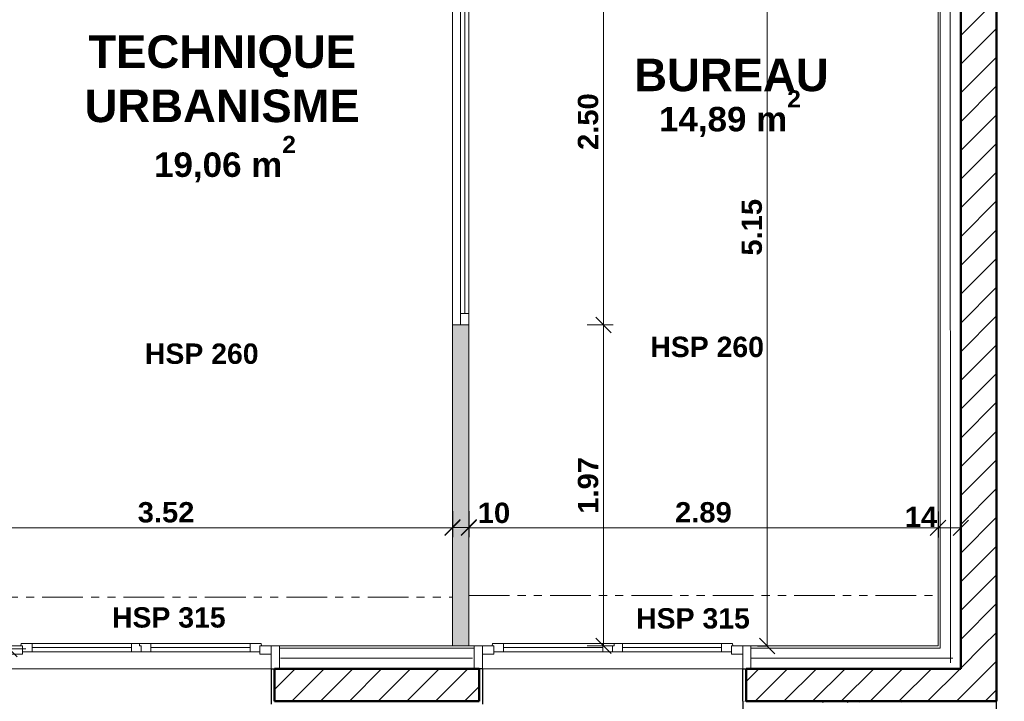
# Model space of a CAD drawing. Extents: x -45086 to 279774, y -60645 to -24658.
# Tile 23 of 35: x -16005 to -9954, y -39770 to -35580. Entities that reach past the tile are written whole.
import ezdxf

# ---------------------------------------------------------------- set-up
doc = ezdxf.new("R2010")
doc.units = 0
doc.header["$LTSCALE"] = 0.1
doc.header["$MEASUREMENT"] = 0
doc.linetypes.add('FANTOMEx2', pattern=[5, 2.5, -0.5, 0.5, -0.5, 0.5, -0.5])
doc.layers.get('0').update_dxf_attribs({"lineweight": 9})
doc.layers.get('Defpoints').update_dxf_attribs({"lineweight": 9})
for name, color, linetype, lineweight in [('Cloisons', 7, 'Continuous', 9), ('Cotat_ 1_50', 7, 'Continuous', 9), ('Doublages Inter', 7, 'Continuous', 9), ('Faux plafonds', 7, 'Continuous', 9), ('Murs  Pierre', 7, 'Continuous', 9), ('Murs Périphériques', 7, 'Continuous', 9), ('Revetement Sols', 7, 'Continuous', 9), ('Texte 2D', 7, 'Continuous', 9)]:
    doc.layers.add(name, color=color, linetype=linetype, lineweight=lineweight)
doc.styles.add('STYLE_GENERE_2', font='swisscb.ttf', dxfattribs={"width": 1.25})
doc.styles.add('STYLE_GENERE_6', font='arialbd.ttf')
doc.linetypes.add('ISOLATION', pattern='A,0.0001,-0.1,[134,ltypeshp.shx,S=0.1,R=0,X=-0.1,Y=0],-0.2,[134,ltypeshp.shx,S=0.1,R=180,X=0.1,Y=0],-0.1', length=0.4001)
doc.dimstyles.new('COTE CM', dxfattribs={"dimtxt": 125, "dimasz": 95, "dimexe": 60, "dimexo": 60, "dimgap": 30, "dimtad": 1, "dimdec": 0, "dimlfac": 0.1, "dimzin": 0, "dimdsep": 46, "dimtxsty": 'STYLE_GENERE_2', "dimblk": 'OBLIQUE', "dimcen": 0.09, "dimclrd": 256, "dimclre": 59, "dimclrt": 256, "dimadec": 0, "dimazin": 0, "dimtfac": 1, "dimtdec": 0, "dimtmove": 1, "dimatfit": 3, "dimfxl": 100, "dimfxlon": 1, "dimtolj": 1, "dimtzin": 0, "dimlwd": -1, "dimarcsym": 0})
doc.dimstyles.new('COTE METRES', dxfattribs={"dimtxt": 125, "dimasz": 95, "dimexe": 60, "dimexo": 60, "dimgap": 30, "dimtad": 1, "dimlfac": 0.001, "dimzin": 0, "dimdsep": 46, "dimtxsty": 'STYLE_GENERE_2', "dimblk": 'OBLIQUE', "dimcen": 0.09, "dimclrd": 256, "dimclre": 256, "dimclrt": 256, "dimadec": 0, "dimazin": 0, "dimtfac": 1, "dimtmove": 1, "dimatfit": 3, "dimldrblk": 'OBLIQUE', "dimfxl": 100, "dimfxlon": 1, "dimtolj": 1, "dimtzin": 0, "dimlwd": -1, "dimlwe": -1, "dimarcsym": 0})

# ---------------------------------------------------------------- blocks, each defined once
blk = doc.blocks.new('_Oblique')
at = {"color": 0, "linetype": 'ByBlock', "lineweight": -2}
blk.add_line((-0.5, -0.5), (0.5, 0.5), dxfattribs=at)
blk = doc.blocks.new('*D280', base_point=(-22620.7, 257555.9))
at = {"layer": 'Cotat_ 1_50', "transparency": 16777216}
for p, q in [((-33096.7, -35000.6), (-33256.7, -35000.6)), ((-33196.7, -39448.5), (-33196.7, -35000.6)), ((-33096.7, -39448.5), (-33256.7, -39448.5))]:
    blk.add_line(p, q, dxfattribs=at)
at = {"layer": 'Defpoints', "color": 0, "transparency": 16777216}
for p in [(-33196.7, -35000.6), (-32530.7, -35000.6), (-13602.8, -39448.5)]:
    blk.add_point(p, dxfattribs=at)
at = {"layer": 'Cotat_ 1_50', "transparency": 16777216, "xscale": 95, "yscale": 95, "zscale": 95}
for p, rotation in [((-33196.7, -35000.6), 90), ((-33196.7, -39448.5), 270)]:
    blk.add_blockref('_Oblique', p, dxfattribs=dict(at, rotation=rotation))
at = {"layer": 'Cotat_ 1_50', "transparency": 16777216, "insert": (-33290.5, -37224.5), "char_height": 125, "attachment_point": 5, "rotation": 90, "style": 'STYLE_GENERE_2'}
blk.add_mtext('\\A1;4.45', dxfattribs=at)
blk = doc.blocks.new('*D284', base_point=(-22620.7, 257555.9))
at = {"layer": 'Cotat_ 1_50', "transparency": 16777216}
for p, q in [((-21442.3, -37150.1), (-21602.3, -37150.1)), ((-21542.3, -39448.5), (-21542.3, -37150.1)), ((-21442.3, -39448.5), (-21602.3, -39448.5))]:
    blk.add_line(p, q, dxfattribs=at)
at = {"layer": 'Defpoints', "color": 0, "transparency": 16777216}
for p in [(-21542.3, -37150.1), (-19460, -37150.1), (-13602.8, -39448.5)]:
    blk.add_point(p, dxfattribs=at)
at = {"layer": 'Cotat_ 1_50', "transparency": 16777216, "xscale": 95, "yscale": 95, "zscale": 95}
for p, rotation in [((-21542.3, -37150.1), 90), ((-21542.3, -39448.5), 270)]:
    blk.add_blockref('_Oblique', p, dxfattribs=dict(at, rotation=rotation))
at = {"layer": 'Cotat_ 1_50', "transparency": 16777216, "insert": (-21636.4, -38299.3), "char_height": 125, "attachment_point": 5, "rotation": 90, "style": 'STYLE_GENERE_2'}
blk.add_mtext('\\A1;2.30', dxfattribs=at)
blk = doc.blocks.new('*D321', base_point=(-22620.7, 257555.9))
at = {"layer": 'Cotat_ 1_50', "transparency": 16777216}
for p, q in [((-16866.4, -38603.2), (-16866.4, -38763.2)), ((-13345.3, -38603.2), (-13345.3, -38763.2)), ((-16866.4, -38703.2), (-13345.3, -38703.2))]:
    blk.add_line(p, q, dxfattribs=at)
at = {"layer": 'Defpoints', "color": 0, "transparency": 16777216}
for p in [(-13345.3, -36572.1), (-16866.4, -36638.3), (-13345.3, -38703.2)]:
    blk.add_point(p, dxfattribs=at)
at = {"layer": 'Cotat_ 1_50', "transparency": 16777216, "xscale": 95, "yscale": 95, "zscale": 95, "rotation": 180}
blk.add_blockref('_Oblique', (-16866.4, -38703.2), dxfattribs=at)
at = {"layer": 'Cotat_ 1_50', "transparency": 16777216, "xscale": 95, "yscale": 95, "zscale": 95}
blk.add_blockref('_Oblique', (-13345.3, -38703.2), dxfattribs=at)
at = {"layer": 'Cotat_ 1_50', "transparency": 16777216, "insert": (-15105.8, -38609), "char_height": 125, "attachment_point": 5, "style": 'STYLE_GENERE_2'}
blk.add_mtext('\\A1;3.52', dxfattribs=at)
blk = doc.blocks.new('*D322', base_point=(-22620.7, 257555.9))
at = {"layer": 'Cotat_ 1_50', "color": 59, "lineweight": -2, "transparency": 16777216}
for p, q in [((-13345.3, -38600.8), (-13345.3, -38760.8)), ((-13245.3, -38600.8), (-13245.3, -38760.8))]:
    blk.add_line(p, q, dxfattribs=at)
at = {"layer": 'Cotat_ 1_50', "transparency": 16777216}
blk.add_line((-13345.3, -38700.8), (-13245.3, -38700.8), dxfattribs=at)
at = {"layer": 'Defpoints', "color": 0, "transparency": 16777216}
for p in [(-13345.3, -36572.1), (-13245.3, -36572.1), (-13245.3, -38700.8)]:
    blk.add_point(p, dxfattribs=at)
at = {"layer": 'Cotat_ 1_50', "transparency": 16777216, "xscale": 95, "yscale": 95, "zscale": 95, "rotation": 180}
blk.add_blockref('_Oblique', (-13345.3, -38700.8), dxfattribs=at)
at = {"layer": 'Cotat_ 1_50', "transparency": 16777216, "xscale": 95, "yscale": 95, "zscale": 95}
blk.add_blockref('_Oblique', (-13245.3, -38700.8), dxfattribs=at)
at = {"layer": 'Cotat_ 1_50', "transparency": 16777216, "insert": (-13090.3, -38612.4), "char_height": 125, "attachment_point": 5, "style": 'STYLE_GENERE_2'}
blk.add_mtext('\\A1;10', dxfattribs=at)
blk = doc.blocks.new('*D323', base_point=(-22620.7, 257555.9))
at = {"layer": 'Cotat_ 1_50', "transparency": 16777216}
for p, q in [((-13245.3, -38603.2), (-13245.3, -38763.2)), ((-10361.2, -38603.2), (-10361.2, -38763.2)), ((-13245.3, -38703.2), (-10361.2, -38703.2))]:
    blk.add_line(p, q, dxfattribs=at)
at = {"layer": 'Defpoints', "color": 0, "transparency": 16777216}
for p in [(-10361.2, -33426.4), (-13245.3, -36572.1), (-10361.2, -38703.2)]:
    blk.add_point(p, dxfattribs=at)
at = {"layer": 'Cotat_ 1_50', "transparency": 16777216, "xscale": 95, "yscale": 95, "zscale": 95, "rotation": 180}
blk.add_blockref('_Oblique', (-13245.3, -38703.2), dxfattribs=at)
at = {"layer": 'Cotat_ 1_50', "transparency": 16777216, "xscale": 95, "yscale": 95, "zscale": 95}
blk.add_blockref('_Oblique', (-10361.2, -38703.2), dxfattribs=at)
at = {"layer": 'Cotat_ 1_50', "transparency": 16777216, "insert": (-11803.2, -38609.1), "char_height": 125, "attachment_point": 5, "style": 'STYLE_GENERE_2'}
blk.add_mtext('\\A1;2.89', dxfattribs=at)
blk = doc.blocks.new('*D324', base_point=(-22620.7, 257555.9))
at = {"layer": 'Cotat_ 1_50', "color": 59, "lineweight": -2, "transparency": 16777216}
for p, q in [((-10361.2, -38603.2), (-10361.2, -38763.2)), ((-10221.2, -38603.2), (-10221.2, -38763.2))]:
    blk.add_line(p, q, dxfattribs=at)
at = {"layer": 'Cotat_ 1_50', "transparency": 16777216}
blk.add_line((-10361.2, -38703.2), (-10221.2, -38703.2), dxfattribs=at)
at = {"layer": 'Defpoints', "color": 0, "transparency": 16777216}
for p in [(-10361.2, -33426.4), (-10221.2, -33426.4), (-10221.2, -38703.2)]:
    blk.add_point(p, dxfattribs=at)
at = {"layer": 'Cotat_ 1_50', "transparency": 16777216, "xscale": 95, "yscale": 95, "zscale": 95, "rotation": 180}
blk.add_blockref('_Oblique', (-10361.2, -38703.2), dxfattribs=at)
at = {"layer": 'Cotat_ 1_50', "transparency": 16777216, "xscale": 95, "yscale": 95, "zscale": 95}
blk.add_blockref('_Oblique', (-10221.2, -38703.2), dxfattribs=at)
at = {"layer": 'Cotat_ 1_50', "transparency": 16777216, "insert": (-10465.8, -38637), "char_height": 125, "attachment_point": 5, "style": 'STYLE_GENERE_2'}
blk.add_mtext('\\A1;14', dxfattribs=at)
blk = doc.blocks.new('*D345', base_point=(-22620.7, 257555.9))
at = {"layer": 'Cotat_ 1_50', "transparency": 16777216}
for p, q in [((-15967.7, -34204.2), (-16127.7, -34204.2)), ((-16067.7, -39448.5), (-16067.7, -34204.2)), ((-15967.7, -39448.5), (-16127.7, -39448.5))]:
    blk.add_line(p, q, dxfattribs=at)
at = {"layer": 'Defpoints', "color": 0, "transparency": 16777216}
for p in [(-16067.7, -34204.2), (-15664.7, -34204.2), (-13602.8, -39448.5)]:
    blk.add_point(p, dxfattribs=at)
at = {"layer": 'Cotat_ 1_50', "transparency": 16777216, "xscale": 95, "yscale": 95, "zscale": 95}
for p, rotation in [((-16067.7, -34204.2), 90), ((-16067.7, -39448.5), 270)]:
    blk.add_blockref('_Oblique', p, dxfattribs=dict(at, rotation=rotation))
at = {"layer": 'Cotat_ 1_50', "transparency": 16777216, "insert": (-16161.9, -36826.3), "char_height": 125, "attachment_point": 5, "rotation": 90, "style": 'STYLE_GENERE_2'}
blk.add_mtext('\\A1;5.24', dxfattribs=at)
blk = doc.blocks.new('*D385', base_point=(-22620.7, 257555.9))
at = {"layer": 'Cotat_ 1_50', "transparency": 16777216}
for p, q in [((-16653, -36392.7), (-16493, -36392.7)), ((-16553, -39448.5), (-16553, -36392.7)), ((-16453, -39448.5), (-16613, -39448.5))]:
    blk.add_line(p, q, dxfattribs=at)
at = {"layer": 'Defpoints', "color": 0, "transparency": 16777216}
for p in [(-16866.4, -36392.7), (-16553, -36392.7), (-13602.8, -39448.5)]:
    blk.add_point(p, dxfattribs=at)
at = {"layer": 'Cotat_ 1_50', "transparency": 16777216, "xscale": 95, "yscale": 95, "zscale": 95}
for p, rotation in [((-16553, -36392.7), 90), ((-16553, -39448.5), 270)]:
    blk.add_blockref('_Oblique', p, dxfattribs=dict(at, rotation=rotation))
at = {"layer": 'Cotat_ 1_50', "transparency": 16777216, "insert": (-16647.1, -37920.6), "char_height": 125, "attachment_point": 5, "rotation": 90, "style": 'STYLE_GENERE_2'}
blk.add_mtext('\\A1;3.06', dxfattribs=at)
blk = doc.blocks.new('*D396', base_point=(-22620.7, 257555.9))
at = {"layer": 'Cotat_ 1_50', "transparency": 16777216}
for p, q in [((-16059, -40768.4), (-16059, -40928.4)), ((-14459, -40768.4), (-14459, -40928.4)), ((-16059, -40868.4), (-14459, -40868.4))]:
    blk.add_line(p, q, dxfattribs=at)
at = {"layer": 'Defpoints', "color": 0, "transparency": 16777216}
for p in [(-16059, -39430.1), (-14459, -39430.1), (-14459, -40868.4)]:
    blk.add_point(p, dxfattribs=at)
at = {"layer": 'Cotat_ 1_50', "transparency": 16777216, "xscale": 95, "yscale": 95, "zscale": 95, "rotation": 180}
blk.add_blockref('_Oblique', (-16059, -40868.4), dxfattribs=at)
at = {"layer": 'Cotat_ 1_50', "transparency": 16777216, "xscale": 95, "yscale": 95, "zscale": 95}
blk.add_blockref('_Oblique', (-14459, -40868.4), dxfattribs=at)
at = {"layer": 'Cotat_ 1_50', "transparency": 16777216, "insert": (-15259, -40774.2), "char_height": 125, "attachment_point": 5, "style": 'STYLE_GENERE_2'}
blk.add_mtext('\\A1;1.60 x 3.15', dxfattribs=at)
blk = doc.blocks.new('*D397', base_point=(-22620.7, 257555.9))
at = {"layer": 'Cotat_ 1_50', "transparency": 16777216}
for p, q in [((-14459, -40768.4), (-14459, -40928.4)), ((-13161.3, -40768.4), (-13161.3, -40928.4)), ((-14459, -40868.4), (-13161.3, -40868.4))]:
    blk.add_line(p, q, dxfattribs=at)
at = {"layer": 'Defpoints', "color": 0, "transparency": 16777216}
for p in [(-14459, -39430.1), (-13161.3, -39430.1), (-13161.3, -40868.4)]:
    blk.add_point(p, dxfattribs=at)
at = {"layer": 'Cotat_ 1_50', "transparency": 16777216, "xscale": 95, "yscale": 95, "zscale": 95, "rotation": 180}
blk.add_blockref('_Oblique', (-14459, -40868.4), dxfattribs=at)
at = {"layer": 'Cotat_ 1_50', "transparency": 16777216, "xscale": 95, "yscale": 95, "zscale": 95}
blk.add_blockref('_Oblique', (-13161.3, -40868.4), dxfattribs=at)
at = {"layer": 'Cotat_ 1_50', "transparency": 16777216, "insert": (-13810.2, -40774.3), "char_height": 125, "attachment_point": 5, "style": 'STYLE_GENERE_2'}
blk.add_mtext('\\A1;1.30', dxfattribs=at)
blk = doc.blocks.new('*D398', base_point=(-22620.7, 257555.9))
at = {"layer": 'Cotat_ 1_50', "transparency": 16777216}
for p, q in [((-13161.3, -40768.4), (-13161.3, -40928.4)), ((-11561.3, -40768.4), (-11561.3, -40928.4)), ((-13161.3, -40868.4), (-11561.3, -40868.4))]:
    blk.add_line(p, q, dxfattribs=at)
at = {"layer": 'Defpoints', "color": 0, "transparency": 16777216}
for p in [(-13161.3, -39430.1), (-11561.3, -39430.1), (-11561.3, -40868.4)]:
    blk.add_point(p, dxfattribs=at)
at = {"layer": 'Cotat_ 1_50', "transparency": 16777216, "xscale": 95, "yscale": 95, "zscale": 95, "rotation": 180}
blk.add_blockref('_Oblique', (-13161.3, -40868.4), dxfattribs=at)
at = {"layer": 'Cotat_ 1_50', "transparency": 16777216, "xscale": 95, "yscale": 95, "zscale": 95}
blk.add_blockref('_Oblique', (-11561.3, -40868.4), dxfattribs=at)
at = {"layer": 'Cotat_ 1_50', "transparency": 16777216, "insert": (-12361.3, -40766.6), "char_height": 125, "attachment_point": 5, "style": 'STYLE_GENERE_2'}
blk.add_mtext('\\A1;1.60/3.15', dxfattribs=at)
blk = doc.blocks.new('*D399', base_point=(-22620.7, 257555.9))
at = {"layer": 'Cotat_ 1_50', "transparency": 16777216}
for p, q in [((-11561.3, -40768.4), (-11561.3, -40928.4)), ((-10001.2, -40768.4), (-10001.2, -40928.4)), ((-11561.3, -40868.4), (-10001.2, -40868.4))]:
    blk.add_line(p, q, dxfattribs=at)
at = {"layer": 'Defpoints', "color": 0, "transparency": 16777216}
for p in [(-11561.3, -39430.1), (-10001.2, -39770.1), (-10001.2, -40868.4)]:
    blk.add_point(p, dxfattribs=at)
at = {"layer": 'Cotat_ 1_50', "transparency": 16777216, "xscale": 95, "yscale": 95, "zscale": 95, "rotation": 180}
blk.add_blockref('_Oblique', (-11561.3, -40868.4), dxfattribs=at)
at = {"layer": 'Cotat_ 1_50', "transparency": 16777216, "xscale": 95, "yscale": 95, "zscale": 95}
blk.add_blockref('_Oblique', (-10001.2, -40868.4), dxfattribs=at)
at = {"layer": 'Cotat_ 1_50', "transparency": 16777216, "insert": (-10781.3, -40774.2), "char_height": 125, "attachment_point": 5, "style": 'STYLE_GENERE_2'}
blk.add_mtext('\\A1;1.56', dxfattribs=at)
blk = doc.blocks.new('*D480')
at = {"layer": 'Defpoints', "color": 0, "lineweight": 30, "transparency": 16777216}
for p in [(-11411.1, -34282.6), (-11411.1, -39430.1), (-11411.1, -39430.1)]:
    blk.add_point(p, dxfattribs=at)
at = {"layer": 'Murs Périphériques', "transparency": 16777216}
for p, q in [((-11411.1, -34282.6), (-11471.1, -34282.6)), ((-11411.1, -34282.6), (-11411.1, -39430.1)), ((-11411.1, -39430.1), (-11471.1, -39430.1))]:
    blk.add_line(p, q, dxfattribs=at)
at = {"layer": 'Murs Périphériques', "transparency": 16777216, "xscale": 95, "yscale": 95, "zscale": 95}
for p, rotation in [((-11411.1, -34282.6), 90), ((-11411.1, -39430.1), 270)]:
    blk.add_blockref('_Oblique', p, dxfattribs=dict(at, rotation=rotation))
at = {"layer": 'Murs Périphériques', "transparency": 16777216, "insert": (-11505.3, -36856.3), "char_height": 125, "attachment_point": 5, "rotation": 90, "style": 'STYLE_GENERE_2'}
blk.add_mtext('\\A1;5.15', dxfattribs=at)
blk = doc.blocks.new('*D500')
at = {"layer": 'Defpoints', "color": 0, "transparency": 16777216}
for p in [(-13245.3, -34956.9), (-13245.3, -37456.9), (-12417.3, -37456.9)]:
    blk.add_point(p, dxfattribs=at)
at = {"layer": 'Murs Périphériques', "transparency": 16777216}
for p, q in [((-12517.3, -34956.9), (-12357.3, -34956.9)), ((-12417.3, -34956.9), (-12417.3, -37456.9)), ((-12517.3, -37456.9), (-12357.3, -37456.9))]:
    blk.add_line(p, q, dxfattribs=at)
at = {"layer": 'Murs Périphériques', "transparency": 16777216, "xscale": 95, "yscale": 95, "zscale": 95}
for p, rotation in [((-12417.3, -34956.9), 90), ((-12417.3, -37456.9), 270)]:
    blk.add_blockref('_Oblique', p, dxfattribs=dict(at, rotation=rotation))
at = {"layer": 'Murs Périphériques', "transparency": 16777216, "insert": (-12511.5, -36206.9), "char_height": 125, "attachment_point": 5, "rotation": 90, "style": 'STYLE_GENERE_2'}
blk.add_mtext('\\A1;2.50', dxfattribs=at)
blk = doc.blocks.new('*D501')
at = {"layer": 'Defpoints', "color": 0, "transparency": 16777216}
for p in [(-13245.3, -37456.9), (-13245.3, -39428.5), (-12417.3, -39428.5)]:
    blk.add_point(p, dxfattribs=at)
at = {"layer": 'Murs Périphériques', "transparency": 16777216}
for p, q in [((-12517.3, -37456.9), (-12357.3, -37456.9)), ((-12417.3, -37456.9), (-12417.3, -39428.5)), ((-12517.3, -39428.5), (-12357.3, -39428.5))]:
    blk.add_line(p, q, dxfattribs=at)
at = {"layer": 'Murs Périphériques', "transparency": 16777216, "xscale": 95, "yscale": 95, "zscale": 95}
for p, rotation in [((-12417.3, -37456.9), 90), ((-12417.3, -39428.5), 270)]:
    blk.add_blockref('_Oblique', p, dxfattribs=dict(at, rotation=rotation))
at = {"layer": 'Murs Périphériques', "transparency": 16777216, "insert": (-12511.4, -38442.7), "char_height": 125, "attachment_point": 5, "rotation": 90, "style": 'STYLE_GENERE_2'}
blk.add_mtext('\\A1;1.97', dxfattribs=at)

msp = doc.modelspace()

# ---------------------------------------------------------------- hatches: boundary and pattern name
at = {"layer": 'Cloisons', "linetype": 'Continuous'}
msp.add_hatch(color=256, dxfattribs=at).paths.add_polyline_path([(-13245.254, -37456.913), (-13345.254, -37456.913), (-13345.254, -39429.702), (-13245.254, -39429.702)])
at = {"layer": 'Murs Périphériques'}
h = msp.add_hatch(dxfattribs=at)
h.set_pattern_fill('ANSI31', color=256, scale=1000, style=0)
h.paths.add_polyline_path([(-10001.246, -32484.264), (-10221.246, -32484.264), (-10221.246, -39430.067), (-10001.246, -39430.067)])
h = msp.add_hatch(dxfattribs=at)
h.set_pattern_fill('ANSI31', color=256, scale=1000, style=0)
h.paths.add_polyline_path([(-10001.246, -39430.067), (-10221.246, -39430.067), (-10221.246, -39570.067), (-11541.307, -39570.067), (-11541.307, -39770.067), (-10001.246, -39770.067)])
h = msp.add_hatch(dxfattribs=at)
h.set_pattern_fill('ANSI31', scale=1000, style=0)
h.set_pattern_definition([(45, (2e-12, 19.73), (-88.38835, 88.38835), [])])
h.paths.add_polyline_path([(-13183.86, -39568.736), (-13602.769, -39568.736), (-14438.259, -39568.736), (-14438.259, -39768.736), (-13183.86, -39768.736)])

# ---------------------------------------------------------------- linework, layer by layer
at = {"layer": 'Cloisons', "color": 7, "linetype": 'ISOLATION', "ltscale": 1550}
for p, q in [((-10286.55, -27284.264), (-10285.05, -39533.837)), ((-14401.674, -39504.945), (-13221.521, -39504.991)), ((-11510.953, -39505.057), (-10270.756, -39505.104))]:
    msp.add_line(p, q, dxfattribs=at)
at = {"layer": 'Cloisons'}
for p, q in [((-13345.254, -37456.913), (-13345.254, -34956.913)), ((-13345.254, -37456.913), (-13345.254, -34956.913)), ((-13295.254, -37386.913), (-13295.254, -35026.913)), ((-13270.254, -37386.913), (-13270.254, -35026.913)), ((-13245.254, -37386.913), (-13245.254, -35026.913)), ((-13295.254, -37456.913), (-13295.254, -37386.913)), ((-13295.254, -37386.913), (-13245.254, -37386.913)), ((-13245.254, -37386.913), (-13245.254, -37456.913))]:
    msp.add_line(p, q, dxfattribs=at)
at = {"layer": 'Cloisons', "linetype": 'Continuous'}
for p, q in [((-13345.254, -37456.913), (-13245.254, -37456.913)), ((-13345.254, -37456.913), (-13345.254, -39429.702)), ((-13245.254, -39428.524), (-13245.254, -37456.913))]:
    msp.add_line(p, q, dxfattribs=at)
at = {"layer": 'Cloisons', "color": 59, "linetype": 'Continuous', "lineweight": 20}
msp.add_line((-13245.254, -37456.913), (-13295.254, -37456.913), dxfattribs=at)
at = {"layer": 'Cloisons', "color": 7}
for points in [[(-14409.024, -39570.067), (-14409.024, -39430.067), (-14459.024, -39430.067), (-14459.024, -39570.067)], [(-13161.307, -39570.067), (-13161.307, -39430.067), (-13211.307, -39430.067), (-13211.307, -39570.067)], [(-11511.307, -39570.067), (-11511.307, -39430.067), (-11561.307, -39430.067), (-11561.307, -39570.067)]]:
    msp.add_lwpolyline(points, close=True, dxfattribs=at)
at = {"layer": 'Cotat_ 1_50', "color": 59}
msp.add_line((-11411.101, -39353.467), (-11411.101, -39258.467), dxfattribs=at)
at = {"layer": 'Doublages Inter', "linetype": 'Continuous', "lineweight": 50}
for p, q in [((-10221.246, -39570.067), (-10221.246, -27284.264)), ((-14438.259, -39570.067), (-13181.307, -39570.067)), ((-11541.307, -39570.067), (-10221.246, -39570.067)), ((-14438.259, -39770.067), (-13181.307, -39770.067)), ((-11541.307, -39770.067), (-10001.246, -39770.067))]:
    msp.add_line(p, q, dxfattribs=at)
at = {"layer": 'Doublages Inter', "linetype": 'Continuous'}
for p, q in [((-10348.246, -39443.067), (-10348.246, -27411.264)), ((-10361.246, -39430.067), (-10361.246, -27424.264)), ((-10361.246, -34282.604), (-10361.246, -39430.067)), ((-14459.024, -39430.067), (-14459.024, -39570.067)), ((-13161.307, -39430.067), (-14459.024, -39430.067)), ((-13211.307, -39443.067), (-14409.024, -39443.067)), ((-13161.307, -39430.067), (-13161.307, -39570.067)), ((-11561.307, -39430.067), (-11561.307, -39570.067)), ((-10361.246, -39430.067), (-11561.307, -39430.067)), ((-10348.246, -39443.067), (-11511.307, -39443.067))]:
    msp.add_line(p, q, dxfattribs=at)
at = {"layer": 'Doublages Inter'}
for p, q in [((-15989.024, -39430.067), (-16059.024, -39430.067)), ((-15997.024, -39415.067), (-15999.024, -39430.067)), ((-15999.024, -39430.067), (-15989.024, -39430.067)), ((-15929.024, -39415.067), (-15997.024, -39415.067)), ((-15989.024, -39415.067), (-15259.024, -39415.067)), ((-15989.024, -39480.067), (-15989.024, -39430.067)), ((-15989.024, -39430.067), (-15989.024, -39465.067)), ((-15929.024, -39465.067), (-15929.024, -39415.067)), ((-15929.024, -39415.067), (-15319.024, -39415.067)), ((-15929.024, -39440.067), (-15319.024, -39440.067)), ((-15319.024, -39465.067), (-15319.024, -39415.067)), ((-15319.024, -39415.067), (-15269.024, -39415.067)), ((-15199.024, -39415.067), (-15269.024, -39415.067)), ((-15269.024, -39415.067), (-15269.024, -39430.067)), ((-15269.024, -39415.067), (-15269.024, -39430.067)), ((-15269.024, -39430.067), (-15259.024, -39430.067)), ((-15269.024, -39430.067), (-15259.024, -39430.067)), ((-14529.024, -39415.067), (-15259.024, -39415.067)), ((-15259.024, -39430.067), (-15259.024, -39465.067)), ((-15259.024, -39430.067), (-15259.024, -39465.067)), ((-15199.024, -39465.067), (-15199.024, -39415.067)), ((-14589.024, -39415.067), (-15199.024, -39415.067)), ((-14589.024, -39440.067), (-15199.024, -39440.067)), ((-14589.024, -39465.067), (-14589.024, -39415.067)), ((-14589.024, -39415.067), (-14521.024, -39415.067)), ((-14529.024, -39430.067), (-14529.024, -39480.067)), ((-14459.024, -39430.067), (-14529.024, -39430.067)), ((-14519.024, -39430.067), (-14529.024, -39430.067)), ((-14529.024, -39430.067), (-14529.024, -39465.067)), ((-14521.024, -39415.067), (-14519.024, -39430.067)), ((-14459.024, -39480.067), (-14459.024, -39430.067)), ((-13161.307, -39480.067), (-13161.307, -39430.067)), ((-13161.307, -39430.067), (-13091.307, -39430.067)), ((-13099.307, -39415.067), (-13101.307, -39430.067)), ((-13101.307, -39430.067), (-13091.307, -39430.067)), ((-13031.307, -39415.067), (-13099.307, -39415.067)), ((-13091.307, -39415.067), (-12361.307, -39415.067)), ((-13091.307, -39430.067), (-13091.307, -39480.067)), ((-13091.307, -39430.067), (-13091.307, -39465.067)), ((-13031.307, -39465.067), (-13031.307, -39415.067)), ((-13031.307, -39415.067), (-12421.307, -39415.067)), ((-13031.307, -39440.067), (-12421.307, -39440.067)), ((-12421.307, -39465.067), (-12421.307, -39415.067)), ((-12421.307, -39415.067), (-12351.307, -39415.067)), ((-11631.307, -39415.067), (-12361.307, -39415.067)), ((-12351.307, -39430.067), (-12361.307, -39430.067)), ((-12361.307, -39430.067), (-12361.307, -39465.067)), ((-12351.307, -39430.067), (-12361.307, -39430.067)), ((-12361.307, -39430.067), (-12361.307, -39465.067)), ((-12351.307, -39415.067), (-12351.307, -39430.067)), ((-12301.307, -39415.067), (-12351.307, -39415.067)), ((-12351.307, -39415.067), (-12351.307, -39430.067)), ((-12301.307, -39465.067), (-12301.307, -39415.067)), ((-11691.307, -39415.067), (-12301.307, -39415.067)), ((-11691.307, -39440.067), (-12301.307, -39440.067)), ((-11691.307, -39465.067), (-11691.307, -39415.067)), ((-11691.307, -39415.067), (-11623.307, -39415.067)), ((-11631.307, -39480.067), (-11631.307, -39430.067)), ((-11631.307, -39430.067), (-11561.307, -39430.067)), ((-11621.307, -39430.067), (-11631.307, -39430.067)), ((-11631.307, -39430.067), (-11631.307, -39465.067)), ((-11623.307, -39415.067), (-11621.307, -39430.067)), ((-11561.307, -39430.067), (-11561.307, -39480.067)), ((-16059.024, -39480.067), (-15989.024, -39480.067)), ((-15989.024, -39465.067), (-15929.024, -39465.067)), ((-15929.024, -39465.067), (-15319.024, -39465.067)), ((-15259.024, -39465.067), (-15319.024, -39465.067)), ((-15259.024, -39465.067), (-15199.024, -39465.067)), ((-14589.024, -39465.067), (-15199.024, -39465.067)), ((-14529.024, -39465.067), (-14589.024, -39465.067)), ((-14529.024, -39480.067), (-14459.024, -39480.067)), ((-13091.307, -39480.067), (-13161.307, -39480.067)), ((-13091.307, -39465.067), (-13031.307, -39465.067)), ((-13031.307, -39465.067), (-12421.307, -39465.067)), ((-12361.307, -39465.067), (-12421.307, -39465.067)), ((-12361.307, -39465.067), (-12301.307, -39465.067)), ((-11691.307, -39465.067), (-12301.307, -39465.067)), ((-11631.307, -39465.067), (-11691.307, -39465.067)), ((-11561.307, -39480.067), (-11631.307, -39480.067)), ((-14459.024, -39570.067), (-16059.024, -39570.067)), ((-16059.024, -39570.067), (-14459.024, -39570.067)), ((-13161.307, -39570.067), (-11561.307, -39570.067)), ((-11561.307, -39570.067), (-13161.307, -39570.067))]:
    msp.add_line(p, q, dxfattribs=at)
at = {"layer": 'Faux plafonds', "color": 7, "linetype": 'FANTOMEx2', "ltscale": 1000}
for p, q in [((-16866.358, -39130.067), (-13345.254, -39130.067)), ((-13245.254, -39119.778), (-10361.246, -39119.778))]:
    msp.add_line(p, q, dxfattribs=at)
at = {"layer": 'Murs  Pierre', "linetype": 'Continuous', "lineweight": 30}
for p, q in [((-11561.307, -39770.067), (-11561.307, -39960.067)), ((-10001.246, -39960.067), (-10001.246, -39770.067))]:
    msp.add_line(p, q, dxfattribs=at)
at = {"layer": 'Murs  Pierre', "color": 251, "linetype": 'Continuous', "lineweight": 20}
for p, q in [((-11546.918, -39770.067), (-11548.091, -39771.09)), ((-11264.068, -39771.09), (-11265.241, -39770.067)), ((-11091.73, -39770.067), (-11067.52, -39777.528)), ((-10918.796, -39777.528), (-10894.586, -39770.067)), ((-10838.282, -39770.067), (-10843.031, -39774.677)), ((-10581.604, -39774.677), (-10586.353, -39770.067)), ((-10075.61, -39770.067), (-10075.61, -39773.653))]:
    msp.add_line(p, q, dxfattribs=at)
at = {"layer": 'Murs Périphériques', "linetype": 'Continuous', "lineweight": 50}
for p, q in [((-10001.246, -39770.067), (-10001.246, -27034.264)), ((-14438.259, -39770.067), (-14438.259, -39570.067)), ((-11541.307, -39770.067), (-11541.307, -39570.067)), ((-11541.307, -39770.067), (-10001.246, -39770.067))]:
    msp.add_line(p, q, dxfattribs=at)
at = {"layer": 'Murs Périphériques'}
for p, q in [((-14458.309, -39570.067), (-16055.396, -39570.067)), ((-11561.307, -39570.067), (-13183.86, -39570.067)), ((-11561.307, -39570.067), (-11561.307, -39960.067))]:
    msp.add_line(p, q, dxfattribs=at)
at = {"layer": 'Murs Périphériques', "lineweight": 30}
for p, q in [((-14459.024, -39570.067), (-14459.024, -39788.467)), ((-14458.309, -39570.067), (-14438.259, -39570.067)), ((-13161.307, -39570.067), (-13181.307, -39570.067)), ((-13161.307, -39570.067), (-13161.307, -39788.467)), ((-11561.307, -39570.067), (-11541.307, -39570.067))]:
    msp.add_line(p, q, dxfattribs=at)
at = {"layer": 'Murs Périphériques', "lineweight": 50}
msp.add_line((-13181.307, -39570.067), (-13181.307, -39770.067), dxfattribs=at)
at = {"layer": 'Murs Périphériques', "linetype": 'Continuous', "lineweight": 30}
msp.add_line((-11561.307, -39770.067), (-11561.307, -39570.067), dxfattribs=at)
at = {"layer": 'Murs Périphériques', "linetype": 'Continuous'}
msp.add_line((-10001.246, -39788.467), (-10001.246, -39588.467), dxfattribs=at)

# ---------------------------------------------------------------- texts
at = {"layer": 'Faux plafonds', "color": 7, "char_height": 125, "attachment_point": 5, "style": 'STYLE_GENERE_6'}
for s, insert in [('{HSP 260}', (-11780.287, -37592.38)), ('{HSP 260}', (-14886.391, -37634.115)), ('{HSP 315}', (-15088.856, -39255.41)), ('{HSP 315}', (-11867.179, -39261.097))]:
    msp.add_mtext(s, dxfattribs=dict(at, insert=insert))
at = {"layer": 'Revetement Sols', "char_height": 150, "attachment_point": 7, "style": 'STYLE_GENERE_2'}
for s, insert in [('{14,89 m\\A1{\\H0.7x;\\S2^  ;}}', (-12076.125, -36300.435)), ('19,06 m{\\A1;\\H0.7x;\\S2^  ;}', (-15179.441, -36580.371))]:
    msp.add_mtext(s, dxfattribs=dict(at, insert=insert))
at = {"layer": 'Texte 2D', "color": 7, "style": 'STYLE_GENERE_6'}
msp.add_text('BUREAU', height=200, dxfattribs=at).set_placement((-12228.473, -36020.014))
at = {"layer": 'Texte 2D', "color": 7, "insert": (-14760.658, -35944.87), "char_height": 200, "width": 2494.062, "attachment_point": 5, "style": 'STYLE_GENERE_6'}
msp.add_mtext('{TECHNIQUE\\PURBANISME}', dxfattribs=at)

# ---------------------------------------------------------------- dimensions: what is measured, and where the dimension line sits
at = {"layer": 'Cotat_ 1_50', "color": 7}
dim = msp.add_linear_dim(base=(-10361.246, -38703.192), p1=(-13245.254, -36572.121), p2=(-10361.246, -33426.366), text='2.89', dimstyle='COTE METRES', override={"dimblk1": 'Oblique', "dimblk2": 'Oblique', "dimsah": 1}, dxfattribs=at)
dim.commit()
dim.dimension.update_dxf_attribs({"geometry": '*D323', "text_midpoint": (-11803.25, -38609.11)})
for base, p1, p2, picture, middle in [((-10221.246, -38703.192), (-10361.246, -33426.366), (-10221.246, -33426.366), '*D324', (-10465.793, -38729.896)), ((-13245.254, -38700.813), (-13345.254, -36572.121), (-13245.254, -36572.121), '*D322', (-13090.312, -38706.509))]:
    dim = msp.add_linear_dim(base=base, p1=p1, p2=p2, dimstyle='COTE CM', dxfattribs=at)
    dim.commit()
    dim.dimension.update_dxf_attribs({"geometry": picture, "text_midpoint": middle, "dimtype": 160})
for base, p2, picture, middle in [((-16067.715, -34204.193), (-15664.749, -34204.193), '*D345', (-16161.879, -36826.33)), ((-16553.001, -36392.679), (-16866.358, -36392.679), '*D385', (-16647.084, -37920.573))]:
    dim = msp.add_linear_dim(base=base, p1=(-13602.769, -39448.467), p2=p2, angle=90, dimstyle='COTE METRES', dxfattribs=at)
    dim.commit()
    dim.dimension.update_dxf_attribs({"geometry": picture, "text_midpoint": middle})
at = {"layer": 'Cotat_ 1_50'}
for base, p2, picture, middle in [((-33196.739, -35000.578), (-32530.725, -35000.578), '*D280', (-33290.497, -37224.523)), ((-21542.32, -37150.084), (-19460.028, -37150.084), '*D284', (-21636.403, -38299.275))]:
    dim = msp.add_linear_dim(base=base, p1=(-13602.769, -39448.467), p2=p2, angle=90, dimstyle='COTE METRES', dxfattribs=at)
    dim.commit()
    dim.dimension.update_dxf_attribs({"geometry": picture, "text_midpoint": middle})
at = {"layer": 'Cotat_ 1_50', "color": 7}
dim = msp.add_linear_dim(base=(-13345.254, -38703.192), p1=(-16866.358, -36638.292), p2=(-13345.254, -36572.121), dimstyle='COTE METRES', dxfattribs=at)
dim.commit()
dim.dimension.update_dxf_attribs({"geometry": '*D321', "text_midpoint": (-15105.806, -38609.028)})
at = {"layer": 'Cotat_ 1_50'}
for base, p1, p2, text, picture, middle in [((-14459.024, -40868.362), (-16059.024, -39430.067), (-14459.024, -39430.067), '1.60 x 3.15', '*D396', (-15259.024, -40774.198)), ((-11561.307, -40868.362), (-13161.307, -39430.067), (-11561.307, -39430.067), '<>/3.15', '*D398', (-12361.307, -40766.65))]:
    dim = msp.add_linear_dim(base=base, p1=p1, p2=p2, text=text, dimstyle='COTE METRES', dxfattribs=at)
    dim.commit()
    dim.dimension.update_dxf_attribs({"geometry": picture, "text_midpoint": middle})
for base, p1, p2, picture, middle in [((-13161.307, -40868.362), (-14459.024, -39430.067), (-13161.307, -39430.067), '*D397', (-13810.165, -40774.28)), ((-10001.246, -40868.362), (-11561.307, -39430.067), (-10001.246, -39770.067), '*D399', (-10781.276, -40774.198))]:
    dim = msp.add_linear_dim(base=base, p1=p1, p2=p2, dimstyle='COTE METRES', dxfattribs=at)
    dim.commit()
    dim.dimension.update_dxf_attribs({"geometry": picture, "text_midpoint": middle})
at = {"layer": 'Murs Périphériques'}
for base, p1, p2, picture, middle in [((-11411.101, -39430.067), (-11411.101, -34282.604), (-11411.101, -39430.067), '*D480', (-11505.265, -36856.335)), ((-12417.301, -37456.913), (-13245.254, -34956.913), (-13245.254, -37456.913), '*D500', (-12511.465, -36206.913)), ((-12417.301, -39428.524), (-13245.254, -37456.913), (-13245.254, -39428.524), '*D501', (-12511.384, -38442.719))]:
    dim = msp.add_linear_dim(base=base, p1=p1, p2=p2, angle=90, dimstyle='COTE METRES', dxfattribs=at)
    dim.commit()
    dim.dimension.update_dxf_attribs({"geometry": picture, "text_midpoint": middle})

doc.saveas('drawing.dxf')
